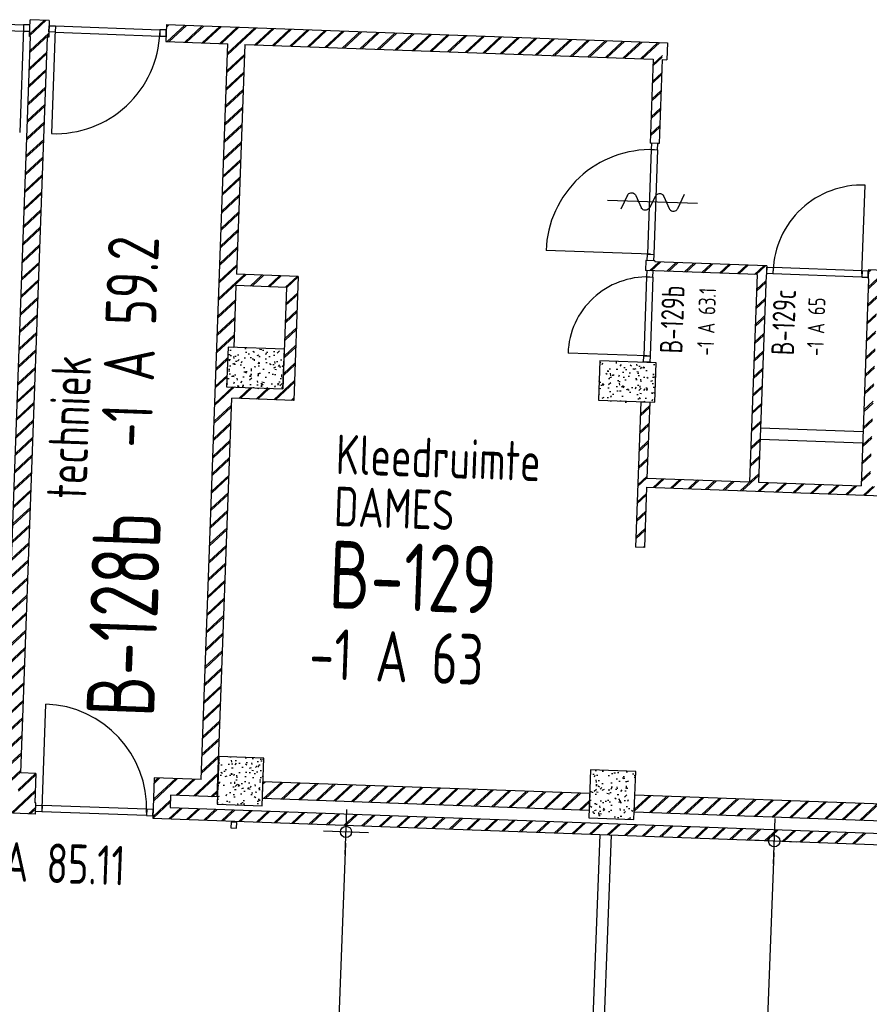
# Model space of a CAD drawing. Header units: millimetres. Extents: x 119024465 to 119292677, y 483022511 to 483148062.
# Tile 152 of 162: x 119227265 to 119234800, y 483072843 to 483081578. Entities that reach past the tile are written whole.
import ezdxf
from ezdxf.enums import TextEntityAlignment as Align

# ---------------------------------------------------------------- set-up
doc = ezdxf.new("R2010")
doc.units = ezdxf.units.MM
doc.header["$LTSCALE"] = 100
doc.layers.get('0').update_dxf_attribs({"linetype": 'CONTINUOUS'})
doc.layers.get('Defpoints').update_dxf_attribs({"linetype": 'CONTINUOUS'})
doc.layers.add('(22) Binnenwanden', color=1, linetype='CONTINUOUS', lineweight=0)
for name, color, linetype in [('12', 4, 'CONTINUOUS'), ('AL22----', 2, 'CONTINUOUS'), ('AL22----_ARC', 8, 'CONTINUOUS'), ('AL28----', 4, 'CONTINUOUS'), ('AL28----_ARC', 8, 'CONTINUOUS'), ('AL32----', 6, 'CONTINUOUS'), ('BT00----_HOTELNRS', 3, 'CONTINUOUS'), ('BT00----_RUIMTENRS', 7, 'CONTINUOUS'), ('BT00----_TEKST', 1, 'CONTINUOUS'), ('M-119--MATEN', 1, 'CONTINUOUS')]:
    doc.layers.add(name, color=color, linetype=linetype)
doc.styles.add('ROMANS', font='ROMANS.SHX')
doc.styles.get("Standard").update_dxf_attribs({"font": 'ISOCP.SHX'})
doc.dimstyles.new('DIM-100', dxfattribs={"dimscale": 100, "dimtxt": 1, "dimasz": 1, "dimexe": 3, "dimexo": 3, "dimgap": 1, "dimtad": 1, "dimdec": 0, "dimrnd": 1, "dimzin": 0, "dimdsep": 46, "dimtxsty": 'ROMANS', "dimblk1": 'DOT1', "dimblk2": 'DOT1', "dimsah": 1, "dimcen": -3, "dimdle": 1, "dimse1": 1, "dimse2": 1, "dimclrd": 1, "dimclre": 1, "dimclrt": 2, "dimadec": 0, "dimazin": 0, "dimtfac": 0.75, "dimtdec": 0, "dimtix": 1, "dimtmove": 1, "dimatfit": 3, "dimldrblk": 'DOT1', "dimfxl": 1, "dimtvp": 1, "dimtolj": 1, "dimtzin": 0, "dimarcsym": 0})
pattern_1 = [(42.91200747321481, (119153097.5669324, 483019764.0029071), (-74.89618102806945, 80.56402464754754), []), (42.91200747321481, (119153098.1134465, 483019778.9929479), (-74.89618102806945, 80.56402464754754), [])]

# ---------------------------------------------------------------- blocks, each defined once
blk = doc.blocks.new('KOLOM')
at = {"layer": 'AL28----', "linetype": 'Continuous'}
for p, q in [((0.5, 0.5), (-0.5, 0.5)), ((-0.5, 0.5), (-0.5, -0.5)), ((0.5, -0.5), (0.5, 0.5)), ((-0.5, -0.5), (0.5, -0.5))]:
    blk.add_line(p, q, dxfattribs=at)
blk = doc.blocks.new('400x425')
at = {"layer": 'AL28----_ARC'}
h = blk.add_hatch(dxfattribs=at)
h.set_pattern_fill('AR-CONC', color=256, style=0)
h.set_pattern_definition([(49.99999999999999, (-51729.97354964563, -57795.94568068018), (182.184668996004, -15.93908553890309), [19.05, -209.55]), (355, (-51729.97354964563, -57795.94568068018), (-35.24282597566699, 191.05664288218), [15.24, -167.64]), (100.451, (-51714.79154964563, -57797.27393068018), (146.9425016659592, 175.1166878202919), [16.19, -178.09]), (46.18420000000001, (-51729.97354964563, -57745.14568068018), (271.0790408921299, -42.04232793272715), [28.575, -314.325]), (96.6356, (-51707.38364964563, -57748.64918068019), (237.4042344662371, 247.4255558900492), [24.285, -267.135]), (351.1840000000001, (-51729.97354964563, -57745.14568068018), (237.4046058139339, 247.4251178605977), [22.86, -251.46]), (21, (-51704.57354964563, -57757.84568068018), (151.6148798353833, -102.2655185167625), [19.05, -209.55]), (326.0000000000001, (-51704.57354964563, -57757.84568068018), (61.80202834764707, 184.1879661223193), [15.24, -167.64]), (71.4514, (-51691.93904964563, -57766.36778068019), (213.4164907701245, 81.92285771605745), [16.19, -178.09]), (37.50000000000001, (-51729.97354964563, -57795.94568068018), (3.088603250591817, 84.55503887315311), [0, -165.608, 0, -170.18, 0, -168.275]), (7.499999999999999, (-51729.97354964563, -57795.94568068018), (66.81966251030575, 100.1805748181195), [0, -97.02799999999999, 0, -161.798, 0, -64.135]), (327.5, (-51786.61554964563, -57795.94568068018), (135.5905951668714, -5.728743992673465), [0, -63.5, 0, -198.12, 0, -262.89]), (317.5, (-51812.01554964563, -57795.94568068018), (148.129181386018, 25.42649103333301), [0, -82.55, 0, -131.572, 0, -186.69])])
h.paths.add_polyline_path([(200, 212.5), (-200, 212.5), (-200, -212.5), (200, -212.5)])
at = {"layer": 'AL28----', "xscale": 400, "yscale": 425, "zscale": 2600}
blk.add_blockref('KOLOM', (0, 0), dxfattribs=at)
blk = doc.blocks.new('500X350')
at = {"layer": 'AL28----_ARC'}
h = blk.add_hatch(dxfattribs=at)
h.set_pattern_fill('AR-CONC', color=256, style=0)
h.set_pattern_definition([(50, (-84509.61414888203, -60757.03995125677), (182.1846689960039, -15.93908553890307), [19.05, -209.55]), (355, (-84509.61414888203, -60757.03995125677), (-35.24282597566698, 191.05664288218), [15.24, -167.64]), (100.451, (-84494.43214888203, -60758.36820125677), (146.9425016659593, 175.1166878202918), [16.19, -178.09]), (46.18420000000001, (-84509.61414888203, -60706.23995125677), (271.0790408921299, -42.04232793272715), [28.575, -314.325]), (96.6356, (-84487.02424888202, -60709.74345125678), (237.4042344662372, 247.4255558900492), [24.285, -267.135]), (351.1840000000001, (-84509.61414888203, -60706.23995125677), (237.4046058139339, 247.4251178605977), [22.86, -251.46]), (21, (-84484.21414888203, -60718.93995125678), (151.6148798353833, -102.2655185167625), [19.05, -209.55]), (326.0000000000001, (-84484.21414888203, -60718.93995125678), (61.80202834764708, 184.1879661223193), [15.24, -167.64]), (71.4514, (-84471.57964888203, -60727.46205125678), (213.4164907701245, 81.92285771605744), [16.19, -178.09]), (37.50000000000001, (-84509.61414888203, -60757.03995125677), (3.088603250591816, 84.55503887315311), [0, -165.608, 0, -170.18, 0, -168.275]), (7.499999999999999, (-84509.61414888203, -60757.03995125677), (66.81966251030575, 100.1805748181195), [0, -97.028, 0, -161.798, 0, -64.135]), (327.5, (-84566.25614888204, -60757.03995125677), (135.5905951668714, -5.72874399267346), [0, -63.5, 0, -198.12, 0, -262.89]), (317.5, (-84591.65614888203, -60757.03995125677), (148.129181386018, 25.42649103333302), [0, -82.55, 0, -131.572, 0, -186.69])])
h.paths.add_polyline_path([(-250, 175), (-250, -175), (250, -175), (250, 175)])
at = {"layer": 'AL28----', "xscale": 500, "yscale": 350, "zscale": 2600}
blk.add_blockref('KOLOM', (0, 0), dxfattribs=at)
blk = doc.blocks.new('114-31a')
at = {"color": 0, "linetype": 'Continuous'}
for p, q in [((0, 400), (0, -400)), ((-75.22076380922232, 278.9749930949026), (52.90113954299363, 224.7435648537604)), ((-53.78419477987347, 99.46940438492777), (53.34266716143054, 150.8047560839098)), ((-53.34266716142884, 25.53059561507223), (53.34266716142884, -25.53059561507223)), ((-53.34266716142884, -150.2564351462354), (52.9011395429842, -99.46940438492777)), ((-53.78419477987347, -224.195243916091), (74.77923619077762, -278.9116318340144))]:
    blk.add_line(p, q, dxfattribs=at)
for points in [[(74.77923619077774, 187.6370802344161, 0.1085803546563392), (71.06170708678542, 204.5540473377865, 0.1021137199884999), (60.13457525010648, 219.3489430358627, 0.04519307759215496), (52.9011395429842, 224.7435648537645, 0.02457701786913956)], [(53.34266716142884, 150.804756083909, 0.04259042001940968), (60.13457525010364, 155.9252174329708, 0.1021137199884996), (71.06170708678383, 170.720113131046, 0.1085803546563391), (74.77923619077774, 187.6370802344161, 0.1085803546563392)], [(-53.78419477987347, 99.46940438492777, 0.04259042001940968), (-60.57610286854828, 94.34894303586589, 0.1021137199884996), (-71.50323470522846, 79.55404733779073, 0.1085803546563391), (-75.22076380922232, 62.63708023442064, 0.1085803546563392)], [(-75.22076380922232, 62.63708023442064, 0.1085803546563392), (-71.50323470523, 45.7201131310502, 0.1021137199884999), (-60.57610286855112, 30.92521743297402, 0.04519307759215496), (-53.34266716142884, 25.53059561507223, 0.02457701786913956)], [(74.77923619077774, -62.36291976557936, -0.1085803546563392), (71.06170708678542, -79.2798868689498, -0.1021137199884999), (60.13457525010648, -94.07478256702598, -0.04519307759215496), (52.9011395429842, -99.46940438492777, -0.02457701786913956)], [(53.34266716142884, -25.53059561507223, -0.04259042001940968), (60.13457525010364, -30.65105696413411, -0.1021137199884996), (71.06170708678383, -45.44595266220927, -0.1085803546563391), (74.77923619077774, -62.36291976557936, -0.1085803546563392)], [(-75.22076380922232, -187.3629197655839, -0.1085803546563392), (-71.50323470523, -170.4459526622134, -0.1021137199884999), (-60.57610286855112, -155.6510569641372, -0.04519307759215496), (-53.34266716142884, -150.2564351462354, -0.02457701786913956)], [(-53.78419477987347, -224.195243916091, -0.04259042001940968), (-60.57610286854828, -219.0747825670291, -0.1021137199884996), (-71.50323470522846, -204.279886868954, -0.1085803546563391), (-75.22076380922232, -187.3629197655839, -0.1085803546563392)]]:
    blk.add_lwpolyline(points, format="xyb", dxfattribs=at)
blk = doc.blocks.new('DOT1')
at = {"layer": 'M-119--MATEN', "linetype": 'ByBlock'}
for p, q in [((0, -2), (0, 2)), ((-2, 0), (2, 0))]:
    blk.add_line(p, q, dxfattribs=at)
blk.add_circle((0, 0), 0.5, dxfattribs=at)
blk = doc.blocks.new('*D452')
at = {"layer": '12', "color": 1, "lineweight": -2, "transparency": 16777216}
blk.add_line((119233953.7194311, 483074190.5716245), (119233440.1643414, 483060650.4760444), dxfattribs=at)
at = {"layer": 'Defpoints', "color": 0, "transparency": 16777216}
for p in [(119232542.9980725, 483074344.1500279), (119232021.8627395, 483060604.1981496), (119233436.3742197, 483060550.5478954)]:
    blk.add_point(p, dxfattribs=at)
at = {"layer": '12', "color": 1, "lineweight": -2, "transparency": 16777216, "xscale": 100, "yscale": 100, "zscale": 100}
for p, rotation in [((119233957.5095528, 483074290.4997736), 87.82789999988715), ((119233436.3742198, 483060550.5478953), 267.8278999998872)]:
    blk.add_blockref('DOT1', p, dxfattribs=dict(at, rotation=rotation))
at = {"layer": '12', "color": 2, "transparency": 16777216, "insert": (119233547.0496627, 483067426.2090169), "char_height": 100, "attachment_point": 5, "rotation": 87.82789999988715, "style": 'ROMANS'}
blk.add_mtext('\\A1;13750', dxfattribs=at)
blk = doc.blocks.new('*D453')
at = {"layer": '12', "color": 1, "lineweight": -2, "transparency": 16777216}
blk.add_line((119230155.4822849, 483074272.4117498), (119229973.9284125, 483069485.6676689), dxfattribs=at)
at = {"layer": 'Defpoints', "color": 0, "transparency": 16777216}
for p in [(119230384.0479804, 483074363.8145058), (119229970.1382908, 483069385.73952), (119230194.9138646, 483069377.2141267)]:
    blk.add_point(p, dxfattribs=at)
at = {"layer": '12', "color": 1, "lineweight": -2, "transparency": 16777216, "xscale": 100, "yscale": 100, "zscale": 100}
for p, rotation in [((119230159.2724066, 483074372.3398989), 87.82789999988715), ((119229970.1382908, 483069385.7395198), 267.8278999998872)]:
    blk.add_blockref('DOT1', p, dxfattribs=dict(at, rotation=rotation))
at = {"layer": '12', "color": 2, "transparency": 16777216, "insert": (119229914.8131251, 483071884.7248919), "char_height": 100, "attachment_point": 5, "rotation": 87.82789999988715, "style": 'ROMANS'}
blk.add_mtext('\\A1;4990', dxfattribs=at)

msp = doc.modelspace()

# ---------------------------------------------------------------- hatches: boundary and pattern name
at = {"layer": 'AL22----_ARC'}
h = msp.add_hatch(dxfattribs=at)
h.set_pattern_fill('SCHOON', color=256, scale=2, angle=-2.087992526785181, style=0, pattern_type=2)
h.set_pattern_definition(pattern_1)
h.paths.add_polyline_path([(119227362.2729127, 483081427.6090658), (119227352.2795522, 483081427.9734086), (119227357.744694, 483081577.8738163), (119227527.6318227, 483081571.6799889), (119227522.1666809, 483081421.7795812), (119227512.1733204, 483081422.1439241), (119227274.2574804, 483074896.4795094), (119227409.1678474, 483074891.5608817), (119227399.6949349, 483074631.7335085), (119227409.6882954, 483074631.3691656), (119227406.0448675, 483074531.4355605), (119211121.8639123, 483075125.1321321), (119211125.5073402, 483075225.0657371), (119227249.7945272, 483074637.1986502), (119227253.8022978, 483074747.1256158), (119226119.5558797, 483074788.4785222), (119226125.0210215, 483074938.3789299), (119227124.3570727, 483074901.9446511)])
h = msp.add_hatch(dxfattribs=at)
h.set_pattern_fill('SCHOON', color=256, scale=2, angle=-2.087992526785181, style=0, pattern_type=2)
h.set_pattern_definition(pattern_1)
h.paths.add_polyline_path([(119233804.633014, 483079316.4846439), (119232815.2903233, 483079352.5545799), (119232818.5694084, 483079442.4948245), (119232898.5162925, 483079439.5800822), (119232898.1519497, 483079429.5867217), (119233892.4913207, 483079393.3346143), (119233889.5765784, 483079313.3877302), (119233884.5798981, 483079313.5699017), (119233817.5408253, 483077474.7915673), (119234726.936632, 483077441.6363737), (119234793.9757048, 483079280.414708), (119234788.9790245, 483079280.5968794), (119234791.8937668, 483079360.5437635), (119235786.2331378, 483079324.2916562), (119235786.5974806, 483079334.2850167), (119235866.5443647, 483079331.3702744), (119235863.2652796, 483079241.4300298), (119234873.9225889, 483079277.4999657), (119234806.883516, 483077438.7216315), (119235716.2793227, 483077405.5664378), (119235740.8724608, 483078080.1182724), (119235820.8193449, 483078077.2035301), (119235773.8191255, 483076788.060024), (119235693.8722414, 483076790.9747663), (119235713.3645804, 483077325.6195536), (119232825.2833923, 483077430.9146191), (119232805.7910532, 483076896.2698317), (119232725.8441691, 483076899.184574), (119232772.8443886, 483078188.3280802), (119232852.7912727, 483078185.4133379), (119232828.1981346, 483077510.8615032), (119233737.5939412, 483077477.7063096)])
h = msp.add_hatch(dxfattribs=at)
h.set_pattern_fill('SCHOON', color=256, scale=2, angle=-2.087992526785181, style=0, pattern_type=2)
h.set_pattern_definition(pattern_1)
h.paths.add_polyline_path([(119232320.9045392, 483074712.4864019), (119232315.4393974, 483074562.5859941), (119229417.3648488, 483074668.2454024), (119229422.8299906, 483074818.1458101)])
h = msp.add_hatch(dxfattribs=at)
h.set_pattern_fill('SCHOON', color=256, scale=2, angle=-2.087992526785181, style=0, pattern_type=2)
h.set_pattern_definition(pattern_1)
h.paths.add_polyline_path([(119235618.7135084, 483074592.2532821), (119235613.2483666, 483074442.3528745), (119232715.1738179, 483074548.0122827), (119232720.6389598, 483074697.9126903)])

# ---------------------------------------------------------------- linework, layer by layer
at = {"layer": '(22) Binnenwanden', "lineweight": 30}
for p, q in [((119232332.39172177, 483072237.8041433), (119232412.48646526, 483074349.53567135)), ((119232432.31987084, 483072234.01402164), (119232512.41461433, 483074345.7455497))]:
    msp.add_line(p, q, dxfattribs=at)
at = {"layer": 'AL22----'}
for p, q in [((119227352.2795522, 483081427.9734086), (119227357.744694, 483081577.8738163)), ((119227527.6318227, 483081571.6799889), (119227357.744694, 483081577.8738163)), ((119227527.6318227, 483081571.6799889), (119227522.1666809, 483081421.7795812)), ((119228566.941316, 483081533.7883391), (119228561.4761742, 483081383.8879313)), ((119228566.941316, 483081533.7883391), (119233008.9900638, 483081371.8379702)), ((119227124.3570727, 483074901.9446511), (119227362.2729127, 483081427.6090658)), ((119227362.2729127, 483081427.6090658), (119227352.2795522, 483081427.9734086)), ((119227274.2574804, 483074896.4795094), (119227512.1733204, 483081422.1439241)), ((119227522.1666809, 483081421.7795812), (119227512.1733204, 483081422.1439241)), ((119228561.4761742, 483081383.8879313), (119229111.1110024, 483081363.8490781)), ((119228873.1951624, 483074838.1846634), (119229111.1110024, 483081363.8490781)), ((119229261.0114101, 483081358.3839363), (119229186.6854815, 483079319.7383917)), ((119229261.0114101, 483081358.3839363), (119232883.6045959, 483081226.3096761)), ((119233008.9900638, 483081371.8379701), (119233003.524922, 483081221.9375625)), ((119232883.6045959, 483081226.309676), (119232856.4610582, 483080481.8043178)), ((119232963.55148, 483081223.3949336), (119232936.4079423, 483080478.8895755)), ((119232963.55148, 483081223.3949336), (119233003.524922, 483081221.9375625)), ((119232936.4079423, 483080478.8895755), (119232856.4610582, 483080481.8043178)), ((119232818.5694084, 483079442.4948245), (119232815.2903233, 483079352.5545799)), ((119232898.5162925, 483079439.5800822), (119232818.5694084, 483079442.4948245)), ((119232898.5162925, 483079439.5800822), (119232898.1519497, 483079429.5867217)), ((119233892.4913207, 483079393.3346143), (119232898.1519497, 483079429.5867217)), ((119233804.633014, 483079316.4846439), (119232815.2903233, 483079352.5545799)), ((119233892.4913207, 483079393.3346143), (119233889.5765784, 483079313.3877302)), ((119234791.8937668, 483079360.5437635), (119234788.9790245, 483079280.5968794)), ((119234791.8937668, 483079360.5437635), (119235786.2331378, 483079324.2916562)), ((119229736.3203097, 483079299.6995384), (119229186.6854815, 483079319.7383917)), ((119229736.3203097, 483079299.6995384), (119229696.2426031, 483078200.429882)), ((119233804.633014, 483079316.4846439), (119233737.5939412, 483077477.7063096)), ((119233884.5798981, 483079313.5699017), (119233817.5408253, 483077474.7915673)), ((119233889.5765784, 483079313.3877302), (119233884.5798981, 483079313.5699017)), ((119234793.9757048, 483079280.414708), (119234726.936632, 483077441.6363737)), ((119234788.9790245, 483079280.5968794), (119234793.9757048, 483079280.414708)), ((119229183.0420537, 483079219.8047866), (119229163.0032004, 483078670.1699584)), ((119229632.7432767, 483079203.4093612), (119229183.0420537, 483079219.8047866)), ((119229632.7432767, 483079203.4093612), (119229599.9524259, 483078304.006915)), ((119229113.0363978, 483078671.9916723), (119229100.2844002, 483078322.2240545)), ((119229163.0032004, 483078670.1699584), (119229113.0363978, 483078671.9916723)), ((119232785.705689, 483078541.0937063), (119232785.5963861, 483078538.0956981)), ((119232865.6525731, 483078538.178964), (119232785.705689, 483078541.0937063)), ((119232865.6525731, 483078538.178964), (119232865.5432702, 483078535.1809558)), ((119229100.2844002, 483078322.2240545), (119229599.9524259, 483078304.006915)), ((119229017.6304283, 483074682.8191139), (119229146.6077749, 483078220.4687353)), ((119229696.2426031, 483078200.429882), (119229146.6077749, 483078220.4687353)), ((119232772.8443886, 483078188.3280802), (119232725.8441691, 483076899.184574)), ((119232772.8443886, 483078188.3280802), (119232852.7912727, 483078185.4133379)), ((119232852.7912727, 483078185.4133379), (119232828.1981346, 483077510.8615032)), ((119234744.4250857, 483077921.3176783), (119233835.0292791, 483077954.472872)), ((119234740.7816579, 483077821.3840732), (119233831.3858512, 483077854.5392668)), ((119232828.1981346, 483077510.8615032), (119233737.5939412, 483077477.7063096)), ((119232825.2833923, 483077430.9146191), (119232805.7910532, 483076896.2698317)), ((119232825.2833923, 483077430.9146191), (119235713.3645804, 483077325.6195536)), ((119233817.5408253, 483077474.7915673), (119234726.936632, 483077441.6363737)), ((119232805.7910532, 483076896.2698317), (119232725.8441691, 483076899.184574)), ((119227406.0448675, 483074531.4355605), (119211121.8639123, 483075125.1321321)), ((119227409.1678474, 483074891.5608817), (119227274.2574804, 483074896.4795094)), ((119227409.1678474, 483074891.5608817), (119227399.6949349, 483074631.7335085)), ((119228458.4707012, 483074853.3048891), (119228445.3543608, 483074493.5439106)), ((119228873.1951624, 483074838.1846634), (119228458.4707012, 483074853.3048891)), ((119229417.3648488, 483074668.2454024), (119229422.8299906, 483074818.1458101)), ((119232320.9045392, 483074712.4864019), (119229422.8299906, 483074818.1458101)), ((119232320.9045392, 483074712.4864019), (119232315.4393974, 483074562.5859941)), ((119227409.6882954, 483074631.3691656), (119227399.6949349, 483074631.7335085)), ((119227406.0448675, 483074531.4355605), (119227409.6882954, 483074631.3691656)), ((119228602.905967, 483074697.9393396), (119228598.8981964, 483074588.0123739)), ((119229017.6304283, 483074682.8191139), (119228602.905967, 483074697.9393396)), ((119232315.4393974, 483074562.5859941), (119229417.3648488, 483074668.2454024)), ((119232715.1738179, 483074548.0122827), (119232720.6389598, 483074697.9126903)), ((119235618.7135084, 483074592.2532821), (119232720.6389598, 483074697.9126903)), ((119228598.8981964, 483074588.0123739), (119238907.049565, 483074212.1927891)), ((119235613.2483666, 483074442.3528745), (119232715.1738179, 483074548.0122827)), ((119228445.3543608, 483074493.5439106), (119235425.7166788, 483074239.0504739))]:
    msp.add_line(p, q, dxfattribs=at)
at = {"layer": 'AL22----_ARC', "linetype": 'Continuous'}
for p, q in [((119228566.1662781, 483081512.5302467), (119228588.1994083, 483081533.0133012)), ((119228566.7127923, 483081527.5202875), (119228573.2093675, 483081533.5598153)), ((119228573.3040238, 483081383.4567059), (119228728.6695732, 483081527.8919717)), ((119228588.2940646, 483081382.9101918), (119228743.659614, 483081527.3454576)), ((119228728.7642294, 483081377.7888622), (119228884.1297789, 483081522.2241281)), ((119228743.7542702, 483081377.2423481), (119228899.1198196, 483081521.6776139)), ((119228884.2244351, 483081372.1210186), (119229039.5899845, 483081516.5562845)), ((119228899.2144759, 483081371.5745045), (119229054.5800253, 483081516.0097703)), ((119229039.6846408, 483081366.4531751), (119229195.0501902, 483081510.8884409)), ((119229054.6746816, 483081365.9066609), (119229210.040231, 483081510.3419267)), ((119229107.5007415, 483081264.8251932), (119229365.5004367, 483081504.6740831)), ((119229108.0472557, 483081279.815234), (119229350.5103959, 483081505.2205972)), ((119229350.6050522, 483081355.1174878), (119229505.9706016, 483081499.5527536)), ((119229365.595093, 483081354.5709737), (119229520.9606423, 483081499.0062395)), ((119229506.0652579, 483081349.4496443), (119229661.4308073, 483081493.88491)), ((119229521.0552987, 483081348.9031301), (119229676.420848, 483081493.3383958)), ((119229661.5254636, 483081343.7818006), (119229816.8910129, 483081488.2170663)), ((119229676.5155043, 483081343.2352864), (119229831.8810537, 483081487.6705522)), ((119229816.9856692, 483081338.113957), (119229972.3512186, 483081482.5492228)), ((119229831.97571, 483081337.5674428), (119229987.3412594, 483081482.0027086)), ((119229972.4458749, 483081332.4461133), (119230127.8114243, 483081476.8813791)), ((119229987.4359157, 483081331.8995992), (119230142.801465, 483081476.3348649)), ((119230127.9060806, 483081326.7782698), (119230283.2716299, 483081471.2135355)), ((119230142.8961213, 483081326.2317556), (119230298.2616707, 483081470.6670213)), ((119230283.3662862, 483081321.1104261), (119230438.7318356, 483081465.5456919)), ((119230298.356327, 483081320.563912), (119230453.7218764, 483081464.9991778)), ((119230438.8264919, 483081315.4425825), (119230594.1920413, 483081459.8778483)), ((119230453.8165327, 483081314.8960683), (119230609.1820821, 483081459.3313341)), ((119230594.2866976, 483081309.7747389), (119230749.652247, 483081454.2100047)), ((119230609.2767384, 483081309.2282247), (119230764.6422878, 483081453.6634905)), ((119230749.7469033, 483081304.1068953), (119230905.1124526, 483081448.542161)), ((119230764.7369441, 483081303.5603811), (119230920.1024934, 483081447.9956469)), ((119230905.2071089, 483081298.4390516), (119231060.5726583, 483081442.8743174)), ((119230920.1971497, 483081297.8925375), (119231075.5626991, 483081442.3278032)), ((119231060.6673146, 483081292.771208), (119231216.032864, 483081437.2064738)), ((119231075.6573554, 483081292.2246938), (119231231.0229048, 483081436.6599596)), ((119231216.1275203, 483081287.1033644), (119231371.4930697, 483081431.5386302)), ((119231231.1175611, 483081286.5568503), (119231386.4831105, 483081430.992116)), ((119231371.587726, 483081281.4355208), (119231526.9532754, 483081425.8707865)), ((119231386.5777668, 483081280.8890066), (119231541.9433161, 483081425.3242723)), ((119231527.0479317, 483081275.7676772), (119231682.413481, 483081420.202943)), ((119231542.0379724, 483081275.221163), (119231697.4035218, 483081419.6564288)), ((119231682.5081373, 483081270.0998335), (119231837.8736867, 483081414.5350993)), ((119231697.4981781, 483081269.5533194), (119231852.8637275, 483081413.9885852)), ((119231837.968343, 483081264.4319899), (119231993.3338924, 483081408.8672557)), ((119231852.9583838, 483081263.8854758), (119232008.3239332, 483081408.3207415)), ((119231993.4285487, 483081258.7641463), (119232148.7940981, 483081403.1994121)), ((119232008.4185894, 483081258.2176321), (119232163.7841389, 483081402.652898)), ((119232148.8887544, 483081253.0963027), (119232304.2543037, 483081397.5315685)), ((119232163.8787951, 483081252.5497885), (119232319.2443445, 483081396.9850543)), ((119232304.34896, 483081247.428459), (119232459.7145094, 483081391.8637248)), ((119232319.3390008, 483081246.8819449), (119232474.7045502, 483081391.3172107)), ((119232459.8091657, 483081241.7606155), (119232615.1747151, 483081386.1958812)), ((119232474.7992065, 483081241.2141013), (119232630.1647559, 483081385.6493671)), ((119232615.2693714, 483081236.0927719), (119232770.6349208, 483081380.5280377)), ((119232630.2594121, 483081235.5462577), (119232785.6249615, 483081379.9815235)), ((119232770.729577, 483081230.4249282), (119232926.0951265, 483081374.860194)), ((119232785.7196178, 483081229.878414), (119232941.0851672, 483081374.3136798)), ((119229101.8328979, 483081109.3649876), (119229257.1984474, 483081253.8002535)), ((119229102.3794121, 483081124.3550283), (119229257.7449616, 483081268.7902942)), ((119232882.0520045, 483081183.7244892), (119232964.9136309, 483081260.756631)), ((119232881.5054903, 483081168.7344484), (119232964.3671167, 483081245.7665902)), ((119229096.1650543, 483080953.9047819), (119229251.5306038, 483081098.3400478)), ((119229096.7115685, 483080968.8948227), (119229252.077118, 483081113.3300886)), ((119232875.8376467, 483081013.2742427), (119232958.6992731, 483081090.3063845)), ((119232876.3841608, 483081028.2642835), (119232959.2457872, 483081105.2964253)), ((119229090.4972107, 483080798.4445762), (119229245.8627602, 483080942.8798421)), ((119229091.0437249, 483080813.434617), (119229246.4092744, 483080957.8698829)), ((119232870.1698031, 483080857.814037), (119232953.0314295, 483080934.8461788)), ((119232870.7163172, 483080872.8040778), (119232953.5779436, 483080949.8362196)), ((119229084.8293671, 483080642.9843705), (119229240.1949166, 483080787.4196364)), ((119229085.3758813, 483080657.9744113), (119229240.7414308, 483080802.4096772)), ((119232864.5019594, 483080702.3538314), (119232947.3635858, 483080779.3859732)), ((119232865.0484736, 483080717.3438721), (119232947.9101, 483080794.3760139)), ((119229079.7080376, 483080502.5142056), (119229235.0735871, 483080646.9494715)), ((119229079.1615234, 483080487.5241649), (119229234.527073, 483080631.9594307)), ((119232858.8341158, 483080546.8936257), (119232941.6957422, 483080623.9257675)), ((119232859.38063, 483080561.8836665), (119232942.2422564, 483080638.9158083)), ((119229073.4936798, 483080332.0639592), (119229228.8592293, 483080476.4992251)), ((119229074.040194, 483080347.054), (119229229.4057435, 483080491.4892659)), ((119232931.8419153, 483080479.0560459), (119232936.5744128, 483080483.4556026)), ((119229067.8258362, 483080176.6037535), (119229223.1913857, 483080321.0390194)), ((119229068.3723504, 483080191.5937943), (119229223.7378999, 483080336.0290602)), ((119229062.1579926, 483080021.1435478), (119229217.5235421, 483080165.5788137)), ((119229062.7045068, 483080036.1335886), (119229218.0700563, 483080180.5688545)), ((119229056.490149, 483079865.6833422), (119229211.8556984, 483080010.118608)), ((119229057.0366631, 483079880.6733829), (119229212.4022126, 483080025.1086488)), ((119229050.8223054, 483079710.2231365), (119229206.1878548, 483079854.6584024)), ((119229051.3688195, 483079725.2131773), (119229206.734369, 483079869.6484432)), ((119229045.1544617, 483079554.7629308), (119229200.5200112, 483079699.1981966)), ((119229045.7009759, 483079569.7529715), (119229201.0665254, 483079714.1882374)), ((119229039.4866181, 483079399.3027251), (119229194.8521676, 483079543.737991)), ((119229040.0331323, 483079414.2927659), (119229195.3986818, 483079558.7280318)), ((119229033.8187745, 483079243.8425195), (119229189.184324, 483079388.2777854)), ((119229034.3652887, 483079258.8325602), (119229189.7308381, 483079403.2678261)), ((119229028.1509309, 483079088.3823137), (119229273.6062936, 483079316.5693905)), ((119229028.6974451, 483079103.3723545), (119229258.6162528, 483079317.1159047)), ((119229310.4994255, 483079215.1578839), (119229414.0764585, 483079311.4480611)), ((119229325.4894663, 483079214.6113697), (119229429.0664993, 483079310.901547)), ((119229465.9596312, 483079209.4900403), (119229569.5366641, 483079305.7802175)), ((119229480.9496719, 483079208.9435261), (119229584.5267049, 483079305.2337034)), ((119229621.4198368, 483079203.8221967), (119229724.9968698, 483079300.1123739)), ((119229632.609598, 483079199.7427602), (119229736.1866309, 483079296.0329375)), ((119229627.4882686, 483079059.2725953), (119229731.0653015, 483079155.5627726)), ((119229022.4830873, 483078932.9221081), (119229177.8486368, 483079077.357374)), ((119229023.0296014, 483078947.9121489), (119229178.395151, 483079092.3474148)), ((119229626.9417544, 483079044.2825546), (119229730.5187873, 483079140.5727319)), ((119229621.2739107, 483078888.822349), (119229724.8509437, 483078985.1125262)), ((119229621.8204249, 483078903.8123897), (119229725.3974579, 483079000.102567)), ((119229016.8152436, 483078777.4619024), (119229172.1807931, 483078921.8971683)), ((119229017.3617578, 483078792.4519432), (119229172.7273073, 483078936.8872091)), ((119229615.6060671, 483078733.3621432), (119229719.1831001, 483078829.6523205)), ((119229616.1525813, 483078748.352184), (119229719.7296143, 483078844.6423612)), ((119229011.1474, 483078622.0016967), (119229166.5129495, 483078766.4369626)), ((119229011.6939142, 483078636.9917375), (119229167.0594637, 483078781.4270034)), ((119229609.9382235, 483078577.9019375), (119229713.5152565, 483078674.1921148)), ((119229610.4847377, 483078592.8919783), (119229714.0617707, 483078689.1821556)), ((119229005.4795564, 483078466.5414911), (119229109.0565894, 483078562.8316683)), ((119229006.0260706, 483078481.5315319), (119229109.6031036, 483078577.8217091)), ((119229604.2703799, 483078422.4417319), (119229707.8474129, 483078518.7319092)), ((119229604.8168941, 483078437.4317727), (119229708.3939271, 483078533.7219499)), ((119228999.8117128, 483078311.0812854), (119229103.3887458, 483078407.3714627)), ((119229000.358227, 483078326.0713262), (119229103.93526, 483078422.3615035)), ((119229518.4107409, 483078206.9133623), (119229702.7260834, 483078378.2617443)), ((119228994.1438692, 483078155.6210797), (119229170.5971977, 483078319.6605564)), ((119228994.6903833, 483078170.6111205), (119229155.6071569, 483078320.2070705)), ((119229207.4903295, 483078218.2490495), (119229311.0673626, 483078314.5392269)), ((119229222.4803703, 483078217.7025354), (119229326.0574034, 483078313.9927127)), ((119229362.9505352, 483078212.581206), (119229466.5275683, 483078308.8713833)), ((119229377.940576, 483078212.0346918), (119229481.5176091, 483078308.3248692)), ((119229533.4007816, 483078206.3668481), (119229702.1795693, 483078363.2717035)), ((119229673.8709466, 483078201.2455187), (119229697.0582398, 483078222.8015386)), ((119229688.8609874, 483078200.6990046), (119229696.5117256, 483078207.8114978)), ((119228988.4760256, 483078000.1608741), (119229143.841575, 483078144.5961399)), ((119228989.0225397, 483078015.1509148), (119229144.3880892, 483078159.5861807)), ((119228982.8081819, 483077844.7006684), (119229138.1737314, 483077989.1359342)), ((119228983.3546961, 483077859.6907092), (119229138.7202456, 483078004.125975)), ((119228977.6868525, 483077704.2305034), (119229133.0524019, 483077848.6657693)), ((119228977.1403383, 483077689.2404627), (119229132.5058878, 483077833.6757286)), ((119228971.4724947, 483077533.780257), (119229126.8380442, 483077678.2155229)), ((119228972.0190089, 483077548.7702978), (119229127.3845583, 483077693.2055637)), ((119228965.8046511, 483077378.3200514), (119229121.1702005, 483077522.7553172)), ((119228966.3511652, 483077393.3100922), (119229121.7167147, 483077537.745358)), ((119228960.1368075, 483077222.8598456), (119229115.5023569, 483077367.2951115)), ((119228960.6833216, 483077237.8498864), (119229116.0488711, 483077382.2851523)), ((119228954.4689638, 483077067.39964), (119229109.8345133, 483077211.8349059)), ((119228955.015478, 483077082.3896807), (119229110.3810275, 483077226.8249466)), ((119228949.3476344, 483076926.9294751), (119229104.7131839, 483077071.364741)), ((119228948.8011202, 483076911.9394343), (119229104.1666697, 483077056.3747002)), ((119228943.1332766, 483076756.4792286), (119229098.4988261, 483076900.9144945)), ((119228943.6797908, 483076771.4692694), (119229099.0453403, 483076915.9045353)), ((119228937.465433, 483076601.019023), (119229092.8309824, 483076745.4542888)), ((119228938.0119471, 483076616.0090637), (119229093.3774966, 483076760.4443296)), ((119228931.7975893, 483076445.5588173), (119229087.1631388, 483076589.9940832)), ((119228932.3441035, 483076460.5488581), (119229087.709653, 483076604.9841239)), ((119228926.6762599, 483076305.0886524), (119229082.0418094, 483076449.5239183)), ((119228926.1297457, 483076290.0986116), (119229081.4952952, 483076434.5338775)), ((119228920.4619021, 483076134.6384059), (119229075.8274516, 483076279.0736718)), ((119228921.0084163, 483076149.6284467), (119229076.3739658, 483076294.0637126)), ((119228914.7940585, 483075979.1782003), (119229070.159608, 483076123.6134661)), ((119228915.3405727, 483075994.1682411), (119229070.7061222, 483076138.6035069)), ((119228909.1262148, 483075823.7179946), (119229064.4917644, 483075968.1532605)), ((119228909.672729, 483075838.7080353), (119229065.0382785, 483075983.1433012)), ((119228903.4583712, 483075668.2577889), (119229058.8239207, 483075812.6930548)), ((119228904.0048854, 483075683.2478297), (119229059.3704349, 483075827.6830956)), ((119228898.3370418, 483075527.787624), (119229053.7025913, 483075672.2228899)), ((119228897.7905276, 483075512.7975833), (119229053.1560771, 483075657.2328491)), ((119228892.122684, 483075357.3373775), (119229047.4882335, 483075501.7726434)), ((119228892.6691982, 483075372.3274183), (119229048.0347477, 483075516.7626842)), ((119228886.4548404, 483075201.8771719), (119229041.8203899, 483075346.3124378)), ((119228887.0013546, 483075216.8672127), (119229042.366904, 483075361.3024786)), ((119228880.7869968, 483075046.4169663), (119229036.1525463, 483075190.8522321)), ((119228881.333511, 483075061.407007), (119229036.6990604, 483075205.8422729)), ((119228875.6656673, 483074905.9468013), (119229031.0312168, 483075050.3820671)), ((119228875.1191531, 483074890.9567605), (119229030.4847026, 483075035.3920264)), ((119228805.5276807, 483074690.5520588), (119229025.3633732, 483074894.9218615)), ((119228820.5177215, 483074690.0055447), (119229024.816859, 483074879.9318208)), ((119228450.9423098, 483074646.8127307), (119228664.9628596, 483074845.7764978)), ((119228451.488824, 483074661.8027714), (119228649.9728189, 483074846.323012)), ((119228456.6101535, 483074802.2729363), (119228509.5026539, 483074851.4443414)), ((119228457.1566676, 483074817.2629771), (119228494.5126132, 483074851.9908556)), ((119228650.0674751, 483074696.2199025), (119228805.4330245, 483074840.6551683)), ((119228665.0575158, 483074695.6733882), (119228820.4230653, 483074840.1086541)), ((119228960.9878864, 483074684.8842152), (119229019.6955296, 483074739.4616559)), ((119228975.9779272, 483074684.3377011), (119229019.1490154, 483074724.4716151)), ((119228445.8209804, 483074506.3425657), (119228601.1865299, 483074650.7778316)), ((119228447.5457464, 483074493.464016), (119228600.6400157, 483074635.7877908)), ((119228588.0159113, 483074488.3426865), (119228691.5929445, 483074584.6328639)), ((119228603.0059521, 483074487.7961723), (119228706.5829852, 483074584.0863497)), ((119228743.476117, 483074482.674843), (119228847.0531501, 483074578.9650203)), ((119228758.4661578, 483074482.1283287), (119228862.0431909, 483074578.4185061)), ((119228898.9363227, 483074477.0069993), (119229002.5133558, 483074573.2971767)), ((119228913.9263635, 483074476.4604851), (119229017.5033966, 483074572.7506624)), ((119229054.3965284, 483074471.3391557), (119229157.9735615, 483074567.6293331)), ((119229069.3865691, 483074470.7926415), (119229172.9636023, 483074567.0828189)), ((119229209.856734, 483074465.671312), (119229313.4337672, 483074561.9614894)), ((119229224.8467748, 483074465.1247978), (119229328.4238079, 483074561.4149752)), ((119229365.3169397, 483074460.0034685), (119229468.8939729, 483074556.2936458)), ((119229380.3069805, 483074459.4569542), (119229483.8840136, 483074555.7471316)), ((119229520.7771454, 483074454.3356248), (119229624.3541785, 483074550.6258022)), ((119229535.7671862, 483074453.7891106), (119229639.3442193, 483074550.079288)), ((119229676.2373511, 483074448.6677812), (119229779.8143842, 483074544.9579585)), ((119229691.2273919, 483074448.121267), (119229794.804425, 483074544.4114444)), ((119229831.6975568, 483074442.9999376), (119229935.2745899, 483074539.2901149)), ((119229846.6875975, 483074442.4534234), (119229950.2646306, 483074538.7436007)), ((119229987.1577624, 483074437.332094), (119230090.7347956, 483074533.6222714)), ((119230002.1478032, 483074436.7855798), (119230105.7248363, 483074533.0757571)), ((119230142.6179681, 483074431.6642503), (119230246.1950012, 483074527.9544277)), ((119230157.6080089, 483074431.1177362), (119230261.185042, 483074527.4079135)), ((119230298.0781738, 483074425.9964067), (119230401.6552069, 483074522.2865841)), ((119230313.0682146, 483074425.4498925), (119230416.6452477, 483074521.7400699)), ((119230453.5383795, 483074420.3285631), (119230557.1154126, 483074516.6187405)), ((119230468.5284202, 483074419.7820489), (119230572.1054534, 483074516.0722263)), ((119230608.9985851, 483074414.6607195), (119230712.5756182, 483074510.9508968)), ((119230623.9886259, 483074414.1142053), (119230727.565659, 483074510.4043826)), ((119230764.4587908, 483074408.9928759), (119230868.0358239, 483074505.2830532)), ((119230779.4488316, 483074408.4463617), (119230883.0258647, 483074504.736539)), ((119230919.9189965, 483074403.3250322), (119231023.4960296, 483074499.6152096)), ((119230934.9090373, 483074402.7785181), (119231038.4860704, 483074499.0686954)), ((119231075.3792022, 483074397.6571886), (119231178.9562353, 483074493.9473659)), ((119231090.369243, 483074397.1106744), (119231193.9462761, 483074493.4008518)), ((119231230.8394079, 483074391.989345), (119231334.416441, 483074488.2795224)), ((119231245.8294486, 483074391.4428308), (119231349.4064817, 483074487.7330081)), ((119231386.2996135, 483074386.3215014), (119231489.8766466, 483074482.6116788)), ((119231401.2896543, 483074385.7749872), (119231504.8666874, 483074482.0651646)), ((119231541.7598192, 483074380.6536578), (119231645.3368523, 483074476.9438351)), ((119231556.74986, 483074380.1071436), (119231660.3268931, 483074476.3973209)), ((119231697.2200249, 483074374.9858142), (119231800.797058, 483074471.2759915)), ((119231712.2100656, 483074374.4392999), (119231815.7870987, 483074470.7294773)), ((119231852.6802305, 483074369.3179706), (119231956.2572636, 483074465.6081479)), ((119231867.6702713, 483074368.7714564), (119231971.2473044, 483074465.0616337)), ((119232008.1404363, 483074363.6501269), (119232111.7174693, 483074459.9403042)), ((119232023.130477, 483074363.1036127), (119232126.7075101, 483074459.3937901)), ((119232163.6006419, 483074357.9822833), (119232267.177675, 483074454.2724606)), ((119232178.5906827, 483074357.4357691), (119232282.1677158, 483074453.7259464)), ((119232319.0608476, 483074352.3144397), (119232422.6378807, 483074448.6046171)), ((119232334.0508884, 483074351.7679255), (119232437.6279215, 483074448.0581028)), ((119232474.5210533, 483074346.6465961), (119232578.0980863, 483074442.9367734)), ((119232489.511094, 483074346.1000819), (119232593.0881271, 483074442.3902592)), ((119232629.9812589, 483074340.9787524), (119232733.558292, 483074437.2689298)), ((119232644.9712997, 483074340.4322383), (119232748.5483328, 483074436.7224156)), ((119232785.4414646, 483074335.3109089), (119232889.0184977, 483074431.6010862)), ((119232800.4315054, 483074334.7643947), (119232904.0085385, 483074431.054572)), ((119232940.9016703, 483074329.6430652), (119233044.4787034, 483074425.9332425)), ((119232955.8917111, 483074329.096551), (119233059.4687441, 483074425.3867283)), ((119233096.361876, 483074323.9752216), (119233199.9389091, 483074420.2653989)), ((119233111.3519168, 483074323.4287074), (119233214.9289498, 483074419.7188847)), ((119233251.8220816, 483074318.307378), (119233355.3991147, 483074414.5975553)), ((119233266.8121224, 483074317.7608638), (119233370.3891555, 483074414.0510411)), ((119233407.2822873, 483074312.6395344), (119233510.8593204, 483074408.9297116)), ((119233422.2723281, 483074312.0930201), (119233525.8493612, 483074408.3831975)), ((119233562.742493, 483074306.9716907), (119233666.3195261, 483074403.2618681)), ((119233577.7325338, 483074306.4251766), (119233681.3095668, 483074402.7153538)), ((119233718.2026987, 483074301.3038471), (119233821.7797318, 483074397.5940245)), ((119233733.1927395, 483074300.757333), (119233836.7697725, 483074397.0475103)), ((119233873.6629044, 483074295.6360035), (119233977.2399374, 483074391.9261808)), ((119233888.6529451, 483074295.0894893), (119233992.2299782, 483074391.3796666)), ((119234029.12311, 483074289.9681599), (119234132.7001431, 483074386.2583372)), ((119234044.1131508, 483074289.4216457), (119234147.6901839, 483074385.711823)), ((119234184.5833157, 483074284.3003163), (119234288.1603488, 483074380.5904936)), ((119234199.5733565, 483074283.7538021), (119234303.1503896, 483074380.0439794)), ((119234340.0435214, 483074278.6324726), (119234443.6205544, 483074374.9226499)), ((119234355.0335621, 483074278.0859584), (119234458.6105952, 483074374.3761358)), ((119234495.503727, 483074272.9646291), (119234599.0807601, 483074369.2548063)), ((119234510.4937678, 483074272.4181148), (119234614.0708009, 483074368.7082921)), ((119234650.9639328, 483074267.2967855), (119234754.5409658, 483074363.5869628)), ((119234665.9539735, 483074266.7502713), (119234769.5310066, 483074363.0404485))]:
    msp.add_line(p, q, dxfattribs=at)
at = {"layer": 'AL32----'}
for p, q in [((119226372.6856085, 483081566.7563521), (119227300.069464, 483081532.9453415)), ((119227300.069464, 483081532.9453415), (119227298.0291444, 483081476.9825226)), ((119227356.0322829, 483081530.9050219), (119227300.069464, 483081532.9453415)), ((119227353.9919633, 483081474.942203), (119227356.0322829, 483081530.9050219)), ((119227523.879092, 483081468.7483757), (119227525.9194116, 483081524.7111945)), ((119227525.9194116, 483081524.7111945), (119227581.8822305, 483081522.670875)), ((119227581.8822305, 483081522.670875), (119227579.8419109, 483081466.708056)), ((119227581.8822305, 483081522.670875), (119228509.266086, 483081488.8598642)), ((119226370.6452889, 483081510.7935333), (119227298.0291444, 483081476.9825226)), ((119227299.0493042, 483081504.963932), (119227265.2382936, 483080577.5800765)), ((119227298.0291444, 483081476.9825226), (119227353.9919633, 483081474.942203)), ((119227579.8419109, 483081466.708056), (119227523.879092, 483081468.7483757)), ((119227580.8620707, 483081494.6894655), (119227547.05106, 483080567.3056099)), ((119227579.8419109, 483081466.708056), (119228507.2257664, 483081432.8970454)), ((119228509.266086, 483081488.8598642), (119228507.2257664, 483081432.8970454)), ((119228507.2257664, 483081432.8970454), (119228563.1885853, 483081430.8567258)), ((119228565.2289049, 483081486.8195447), (119228509.266086, 483081488.8598642)), ((119228563.1885853, 483081430.8567258), (119228565.2289049, 483081486.8195447)), ((119232868.4530908, 483080481.3671064), (119232866.4127713, 483080425.4042876)), ((119232924.4159097, 483080479.3267868), (119232868.4530908, 483080481.3671064)), ((119232922.3755901, 483080423.363968), (119232924.4159097, 483080479.3267868)), ((119232866.4127713, 483080425.4042876), (119232832.6017606, 483079498.0204321)), ((119232866.4127713, 483080425.4042876), (119232922.3755901, 483080423.363968)), ((119232922.3755901, 483080423.363968), (119232888.5645795, 483079495.9801124)), ((119234734.4735768, 483079322.6106411), (119234763.1837884, 483080110.0874494)), ((119232860.5831701, 483079497.0002722), (119231933.1993145, 483079530.8112828)), ((119232830.561441, 483079442.0576131), (119232832.6017606, 483079498.0204321)), ((119232886.5242599, 483079440.0172935), (119232830.561441, 483079442.0576131)), ((119232832.6017606, 483079498.0204321), (119232888.5645795, 483079495.9801124)), ((119232888.5645795, 483079495.9801124), (119232886.5242599, 483079440.0172935)), ((119232827.2823559, 483079352.1173686), (119232825.2420363, 483079296.1545496)), ((119232883.2451748, 483079350.0770489), (119232827.2823559, 483079352.1173686)), ((119232881.2048552, 483079294.11423), (119232883.2451748, 483079350.0770489)), ((119233890.0137897, 483079325.3797628), (119233892.0541093, 483079381.3425818)), ((119233892.0541093, 483079381.3425818), (119233948.0169282, 483079379.3022621)), ((119233948.0169282, 483079379.3022621), (119233945.9766086, 483079323.3394433)), ((119234735.4937366, 483079350.5920506), (119233948.0169282, 483079379.3022621)), ((119234735.4937366, 483079350.5920506), (119234733.453417, 483079294.6292317)), ((119234791.4565555, 483079348.5517309), (119234735.4937366, 483079350.5920506)), ((119234789.4162359, 483079292.588912), (119234791.4565555, 483079348.5517309)), ((119232825.2420363, 483079296.1545496), (119232799.7380412, 483078596.6193138)), ((119232825.2420363, 483079296.1545496), (119232881.2048552, 483079294.11423)), ((119232881.2048552, 483079294.11423), (119232855.7008601, 483078594.5789942)), ((119233945.9766086, 483079323.3394433), (119233890.0137897, 483079325.3797628)), ((119234733.453417, 483079294.6292317), (119233945.9766086, 483079323.3394433)), ((119234733.453417, 483079294.6292317), (119234789.4162359, 483079292.588912)), ((119232827.7194506, 483078595.5991539), (119232128.1842148, 483078621.1031491)), ((119232797.6977216, 483078540.6564949), (119232799.7380412, 483078596.6193138)), ((119232799.7380412, 483078596.6193138), (119232855.7008601, 483078594.5789942)), ((119232855.7008601, 483078594.5789942), (119232853.6605405, 483078538.6161753)), ((119232853.6605405, 483078538.6161753), (119232797.6977216, 483078540.6564949)), ((119227463.8294003, 483074579.3620434), (119227497.640411, 483075506.745899)), ((119227406.8464216, 483074553.4209536), (119227408.8867413, 483074609.3837726)), ((119227462.8092405, 483074551.380634), (119227406.8464216, 483074553.4209536)), ((119227408.8867413, 483074609.3837726), (119227464.8495601, 483074607.3434529)), ((119227464.8495601, 483074607.3434529), (119227462.8092405, 483074551.380634)), ((119228390.1930961, 483074517.5696234), (119227462.8092405, 483074551.380634)), ((119228392.2334157, 483074573.5324422), (119227464.8495601, 483074607.3434529)), ((119228392.2334157, 483074573.5324422), (119228390.1930961, 483074517.5696234)), ((119228448.1962346, 483074571.4921226), (119228392.2334157, 483074573.5324422)), ((119228446.1559149, 483074515.5293038), (119228448.1962346, 483074571.4921226)), ((119228390.1930961, 483074517.5696234), (119228446.1559149, 483074515.5293038)), ((119229139.5285736, 483074458.2287264), (119229137.7068597, 483074408.2619238)), ((119229189.4953762, 483074456.4070125), (119229139.5285736, 483074458.2287264)), ((119229187.6736623, 483074406.44021), (119229189.4953762, 483074456.4070125)), ((119229137.7068597, 483074408.2619238), (119229187.6736623, 483074406.44021))]:
    msp.add_line(p, q, dxfattribs=at)
for centre, radius, start, end in [((119227580.8620707, 483081494.6894655), 928, 267.9120070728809, 357.9120071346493), ((119232860.5831701, 483079497.0002722), 927.9999999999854, 87.91200707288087, 177.9120071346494), ((119234734.4735768, 483079322.6106411), 788.0000000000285, 87.91200707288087, 177.9120071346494), ((119232827.7194506, 483078595.5991539), 699.9999999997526, 87.91200707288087, 177.9120071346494), ((119227463.8294003, 483074579.3620434), 927.999999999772, 357.9120071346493, 87.91200707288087)]:
    msp.add_arc(centre, radius, start, end, dxfattribs=at)

# ---------------------------------------------------------------- block references
at = {"layer": 'AL28----', "rotation": 357.9120074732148}
for name, p in [('500X350', (119229356.4944118, 483078487.9992937)), ('500X350', (119232654.303381, 483078367.766174)), ('400x425', (119229222.8716947, 483074822.9343257)), ('400x425', (119232520.6806638, 483074702.701206))]:
    msp.add_blockref(name, p, dxfattribs=at)
at = {"layer": 'AL32----', "rotation": 267.9120074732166}
msp.add_blockref('114-31a', (119232877.4886754, 483079960.6922), dxfattribs=at)

# ---------------------------------------------------------------- texts
at = {"layer": 'BT00----_HOTELNRS', "width": 0.8}
for s, height, rotation, p in [('-1 A 59.2', 449.9999999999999, 87.90910559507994, (119228468.1541831, 483078712.8813457)), ('-1 A 63', 449.9999999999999, 357.9091074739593, (119230599.4574119, 483075702.3591737)), ('-1 A 85.11', 350, 357.9091074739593, (119227425.5926699, 483073925.2270488))]:
    msp.add_text(s, height=height, rotation=rotation, dxfattribs=at).set_placement(p, align=Align.CENTER)
for s, p in [('-1 A 63.1', (119233420.1411388, 483078595.4868907)), ('-1 A 65', (119234393.3826046, 483078593.0935677))]:
    msp.add_text(s, height=150, rotation=87.90910559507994, dxfattribs=at).set_placement(p)
at = {"layer": 'BT00----_RUIMTENRS', "width": 0.8}
for s, height, rotation, p in [('B-129b', 200, 87.90910559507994, (119233141.4512987, 483078614.8754562)), ('B-129c', 200, 87.90910559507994, (119234130.2689557, 483078598.9684544)), ('B-128b', 599.9999999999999, 87.90910559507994, (119228455.2491415, 483075385.6695951)), ('B-129', 599.9999999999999, 357.9091074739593, (119230000.3588745, 483076359.6296674))]:
    msp.add_text(s, height=height, rotation=rotation, dxfattribs=at).set_placement(p)
at = {"layer": 'BT00----_TEKST', "width": 0.8}
for s, height, rotation, p in [('techniek', 350, 87.90910559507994, (119227855.5447351, 483077323.5286072)), ('Kleedruimte', 349.9999999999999, 357.9091074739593, (119230064.8702498, 483077548.9099078)), ('DAMES', 349.9999999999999, 357.9091074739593, (119230048.1297201, 483077087.5832697))]:
    msp.add_text(s, height=height, rotation=rotation, dxfattribs=at).set_placement(p)

# ---------------------------------------------------------------- dimensions: what is measured, and where the dimension line sits
at = {"layer": '12'}
for base, p1, p2, picture, middle in [((119229970.1382908, 483069385.73952), (119230384.0479803, 483074363.8145055), (119230194.9138645, 483069377.2141265), '*D453', (119229914.8131251, 483071884.7248919)), ((119233436.3742197, 483060550.5478954), (119232542.9980724, 483074344.1500277), (119232021.8627394, 483060604.1981494), '*D452', (119233547.0496627, 483067426.2090169))]:
    dim = msp.add_linear_dim(base=base, p1=p1, p2=p2, angle=87.82789999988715, dimstyle='DIM-100', dxfattribs=at)
    dim.commit()
    dim.dimension.update_dxf_attribs({"geometry": picture, "text_midpoint": middle})

doc.saveas('drawing.dxf')
